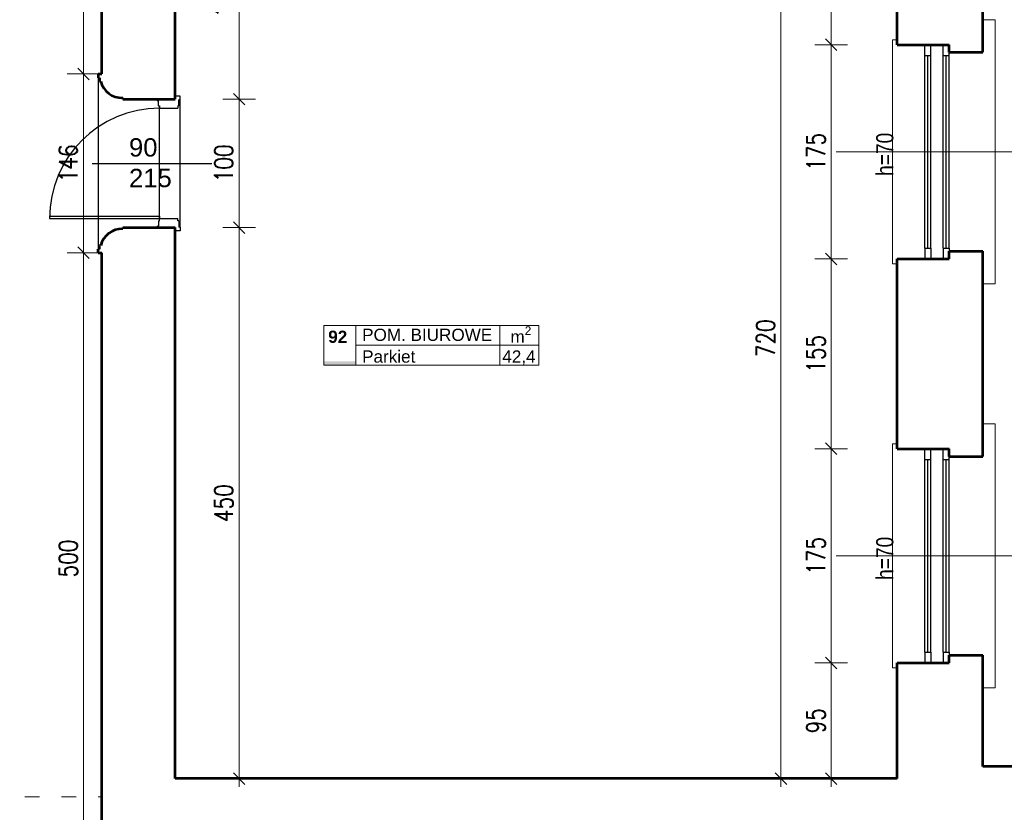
# Model space of a CAD drawing. Header units: millimetres. Extents: x 56977 to 67992, y 30187 to 42235.
# Tile 45 of 130: x 65166 to 65971, y 33952 to 34599. Entities that reach past the tile are written whole.
import ezdxf

# ---------------------------------------------------------------- set-up
doc = ezdxf.new("R2010")
doc.units = ezdxf.units.MM
doc.header["$MEASUREMENT"] = 0
doc.linetypes.add('ACAD_ISO03W100', pattern=[30, 12, -18])
doc.layers.get('0').update_dxf_attribs({"lineweight": 13})
doc.layers.get('DEFPOINTS').update_dxf_attribs({"lineweight": 13})
doc.layers.add('AI-OKNA', color=4, linetype='Continuous')
doc.layers.add('okna', color=8, linetype='Continuous')
for name, color, linetype, lineweight in [('AI-OPISY', 3, 'Continuous', 13), ('AI_MURY', 40, 'Continuous', 53), ('AI_WIDOK', 8, 'Continuous', 13), ('Lines', 7, 'Continuous', 13), ('OPISY TABELKI', 30, 'Continuous', 13), ('wymiary', 8, 'Continuous', 13)]:
    doc.layers.add(name, color=color, linetype=linetype, lineweight=lineweight)
doc.styles.add('GENERATED_STYLE_2', font='txt.shx')
doc.styles.get("Standard").update_dxf_attribs({"font": 'txt.shx'})
doc.styles.add('Style-ROMANS', font='ROMANS.shx')
doc.styles.add('WYMIAROWY-08', font='ROMANS.shx', dxfattribs={"width": 0.8})
doc.dimstyles.new('DYBY', dxfattribs={"dimscale": 100, "dimtxt": 0.15, "dimasz": 0.05, "dimexe": 0.05, "dimexo": 0.1, "dimgap": 0.05, "dimtad": 1, "dimdec": 0, "dimdsep": 46, "dimlunit": 5, "dimtxsty": 'WYMIAROWY-08', "dimblk": 'M_STRZ', "dimcen": 0.1, "dimse1": 1, "dimse2": 1, "dimclrd": 7, "dimclre": 7, "dimclrt": 1, "dimadec": 0, "dimazin": 0, "dimtfac": 1, "dimtdec": 0, "dimtmove": 2, "dimatfit": 3, "dimldrblk": 'M_STRZ', "dimfxl": 0, "dimtolj": 1, "dimarcsym": 0})

# ---------------------------------------------------------------- blocks, each defined once
blk = doc.blocks.new('M_STRZ')
for p, q in [((0, 2.66), (0, 0)), ((-1.33, 0), (1.33, 0)), ((-0.94, -0.94), (0.94, 0.94)), ((0, 0), (0, -2.66))]:
    blk.add_line(p, q)
blk = doc.blocks.new('*U186')
at = {"layer": 'DEFPOINTS', "color": 0}
for p in [(65233.54, 34749.07), (65218.51, 34554.62), (65233.54, 34554.62)]:
    blk.add_point(p, dxfattribs=at)
at = {"layer": 'wymiary', "color": 7, "lineweight": -2}
blk.add_line((65218.51, 34744.07), (65218.51, 34559.62), dxfattribs=at)
at = {"layer": 'wymiary', "color": 7, "lineweight": -2, "xscale": 5, "yscale": 5, "zscale": 5}
for p, rotation in [((65218.51, 34749.07), 90), ((65218.51, 34554.62), 270)]:
    blk.add_blockref('M_STRZ', p, dxfattribs=dict(at, rotation=rotation))
at = {"layer": 'wymiary', "color": 1, "insert": (65206.01, 34651.84), "char_height": 15, "attachment_point": 5, "rotation": 90, "style": 'WYMIAROWY-08'}
blk.add_mtext('195', dxfattribs=at)
blk = doc.blocks.new('*D1719')
at = {"layer": 'DEFPOINTS'}
for p in [(65233.54, 34749.07), (65231.01, 34667.32), (65218.51, 34554.62), (65233.54, 34554.62)]:
    blk.add_point(p, dxfattribs=at)
at = {"layer": 'wymiary', "color": 7}
blk.add_blockref('*U186', (0, 0), dxfattribs=at)
blk = doc.blocks.new('*U187')
at = {"layer": 'DEFPOINTS', "color": 0}
for p in [(65233.54, 34554.62), (65218.51, 34408.62), (65233.54, 34408.62)]:
    blk.add_point(p, dxfattribs=at)
at = {"layer": 'wymiary', "color": 7, "lineweight": -2}
blk.add_line((65218.51, 34549.62), (65218.51, 34413.62), dxfattribs=at)
at = {"layer": 'wymiary', "color": 7, "lineweight": -2, "xscale": 5, "yscale": 5, "zscale": 5}
for p, rotation in [((65218.51, 34554.62), 90), ((65218.51, 34408.62), 270)]:
    blk.add_blockref('M_STRZ', p, dxfattribs=dict(at, rotation=rotation))
at = {"layer": 'wymiary', "color": 1, "insert": (65206.01, 34481.62), "char_height": 15, "attachment_point": 5, "rotation": 90, "style": 'WYMIAROWY-08'}
blk.add_mtext('146', dxfattribs=at)
blk = doc.blocks.new('*D1720')
at = {"layer": 'DEFPOINTS'}
for p in [(65233.54, 34554.62), (65231.01, 34497.1), (65218.51, 34408.62), (65233.54, 34408.62)]:
    blk.add_point(p, dxfattribs=at)
at = {"layer": 'wymiary', "color": 7}
blk.add_blockref('*U187', (0, 0), dxfattribs=at)
blk = doc.blocks.new('*U417')
at = {"layer": 'DEFPOINTS', "color": 0}
for p in [(65883.54, 34698.57), (65829.53, 34578.57), (65883.54, 34578.57)]:
    blk.add_point(p, dxfattribs=at)
at = {"layer": 'wymiary', "color": 7, "lineweight": -2}
blk.add_line((65829.53, 34693.57), (65829.53, 34583.57), dxfattribs=at)
at = {"layer": 'wymiary', "color": 7, "lineweight": -2, "xscale": 5, "yscale": 5, "zscale": 5}
for p, rotation in [((65829.53, 34698.57), 90), ((65829.53, 34578.57), 270)]:
    blk.add_blockref('M_STRZ', p, dxfattribs=dict(at, rotation=rotation))
at = {"layer": 'wymiary', "color": 1, "insert": (65817.03, 34638.57), "char_height": 15, "attachment_point": 5, "rotation": 90, "style": 'WYMIAROWY-08'}
blk.add_mtext('120', dxfattribs=at)
blk = doc.blocks.new('*D1950')
at = {"layer": 'DEFPOINTS'}
for p in [(65883.54, 34698.57), (65842.03, 34654.05), (65829.53, 34578.57), (65883.54, 34578.57)]:
    blk.add_point(p, dxfattribs=at)
at = {"layer": 'wymiary', "color": 7}
blk.add_blockref('*U417', (0, 0), dxfattribs=at)
blk = doc.blocks.new('*U418')
at = {"layer": 'DEFPOINTS', "color": 0}
for p in [(65883.54, 34578.57), (65829.53, 34403.57), (65883.54, 34403.57)]:
    blk.add_point(p, dxfattribs=at)
at = {"layer": 'wymiary', "color": 7, "lineweight": -2}
blk.add_line((65829.53, 34573.57), (65829.53, 34408.57), dxfattribs=at)
at = {"layer": 'wymiary', "color": 7, "lineweight": -2, "xscale": 5, "yscale": 5, "zscale": 5}
for p, rotation in [((65829.53, 34578.57), 90), ((65829.53, 34403.57), 270)]:
    blk.add_blockref('M_STRZ', p, dxfattribs=dict(at, rotation=rotation))
at = {"layer": 'wymiary', "color": 1, "insert": (65817.03, 34491.07), "char_height": 15, "attachment_point": 5, "rotation": 90, "style": 'WYMIAROWY-08'}
blk.add_mtext('175', dxfattribs=at)
blk = doc.blocks.new('*D1951')
at = {"layer": 'DEFPOINTS'}
for p in [(65883.54, 34578.57), (65842.03, 34506.55), (65829.53, 34403.57), (65883.54, 34403.57)]:
    blk.add_point(p, dxfattribs=at)
at = {"layer": 'wymiary', "color": 7}
blk.add_blockref('*U418', (0, 0), dxfattribs=at)
blk = doc.blocks.new('*U419')
at = {"layer": 'DEFPOINTS', "color": 0}
for p in [(65883.54, 34403.57), (65829.53, 34248.57), (65883.54, 34248.57)]:
    blk.add_point(p, dxfattribs=at)
at = {"layer": 'wymiary', "color": 7, "lineweight": -2}
blk.add_line((65829.53, 34398.57), (65829.53, 34253.57), dxfattribs=at)
at = {"layer": 'wymiary', "color": 7, "lineweight": -2, "xscale": 5, "yscale": 5, "zscale": 5}
for p, rotation in [((65829.53, 34403.57), 90), ((65829.53, 34248.57), 270)]:
    blk.add_blockref('M_STRZ', p, dxfattribs=dict(at, rotation=rotation))
at = {"layer": 'wymiary', "color": 1, "insert": (65817.03, 34326.07), "char_height": 15, "attachment_point": 5, "rotation": 90, "style": 'WYMIAROWY-08'}
blk.add_mtext('155', dxfattribs=at)
blk = doc.blocks.new('*D1952')
at = {"layer": 'DEFPOINTS'}
for p in [(65883.54, 34403.57), (65842.03, 34341.55), (65829.53, 34248.57), (65883.54, 34248.57)]:
    blk.add_point(p, dxfattribs=at)
at = {"layer": 'wymiary', "color": 7}
blk.add_blockref('*U419', (0, 0), dxfattribs=at)
blk = doc.blocks.new('*U420')
at = {"layer": 'DEFPOINTS', "color": 0}
for p in [(65883.54, 34248.57), (65829.53, 34073.57), (65883.54, 34073.57)]:
    blk.add_point(p, dxfattribs=at)
at = {"layer": 'wymiary', "color": 7, "lineweight": -2}
blk.add_line((65829.53, 34243.57), (65829.53, 34078.57), dxfattribs=at)
at = {"layer": 'wymiary', "color": 7, "lineweight": -2, "xscale": 5, "yscale": 5, "zscale": 5}
for p, rotation in [((65829.53, 34248.57), 90), ((65829.53, 34073.57), 270)]:
    blk.add_blockref('M_STRZ', p, dxfattribs=dict(at, rotation=rotation))
at = {"layer": 'wymiary', "color": 1, "insert": (65817.03, 34161.07), "char_height": 15, "attachment_point": 5, "rotation": 90, "style": 'WYMIAROWY-08'}
blk.add_mtext('175', dxfattribs=at)
blk = doc.blocks.new('*D1953')
at = {"layer": 'DEFPOINTS'}
for p in [(65883.54, 34248.57), (65842.03, 34176.55), (65829.53, 34073.57), (65883.54, 34073.57)]:
    blk.add_point(p, dxfattribs=at)
at = {"layer": 'wymiary', "color": 7}
blk.add_blockref('*U420', (0, 0), dxfattribs=at)
blk = doc.blocks.new('*U421')
at = {"layer": 'DEFPOINTS', "color": 0}
for p in [(65883.54, 34073.57), (65829.53, 33979.07), (65883.54, 33979.07)]:
    blk.add_point(p, dxfattribs=at)
at = {"layer": 'wymiary', "color": 7, "lineweight": -2}
blk.add_line((65829.53, 34068.57), (65829.53, 33984.07), dxfattribs=at)
at = {"layer": 'wymiary', "color": 7, "lineweight": -2, "xscale": 5, "yscale": 5, "zscale": 5}
for p, rotation in [((65829.53, 34073.57), 90), ((65829.53, 33979.07), 270)]:
    blk.add_blockref('M_STRZ', p, dxfattribs=dict(at, rotation=rotation))
at = {"layer": 'wymiary', "color": 1, "insert": (65817.03, 34026.32), "char_height": 15, "attachment_point": 5, "rotation": 90, "style": 'WYMIAROWY-08'}
blk.add_mtext('95', dxfattribs=at)
blk = doc.blocks.new('*D1954')
at = {"layer": 'DEFPOINTS'}
for p in [(65883.54, 34073.57), (65842.03, 34036.94), (65829.53, 33979.07), (65883.54, 33979.07)]:
    blk.add_point(p, dxfattribs=at)
at = {"layer": 'wymiary', "color": 7}
blk.add_blockref('*U421', (0, 0), dxfattribs=at)
blk = doc.blocks.new('*U423')
at = {"layer": 'DEFPOINTS', "color": 0}
for p in [(65883.54, 34698.57), (65788.43, 33979.07), (65883.54, 33979.07)]:
    blk.add_point(p, dxfattribs=at)
at = {"layer": 'wymiary', "color": 7, "lineweight": -2}
blk.add_line((65788.43, 34693.57), (65788.43, 33984.07), dxfattribs=at)
at = {"layer": 'wymiary', "color": 7, "lineweight": -2, "xscale": 5, "yscale": 5, "zscale": 5}
for p, rotation in [((65788.43, 34698.57), 90), ((65788.43, 33979.07), 270)]:
    blk.add_blockref('M_STRZ', p, dxfattribs=dict(at, rotation=rotation))
at = {"layer": 'wymiary', "color": 1, "insert": (65775.93, 34338.82), "char_height": 15, "attachment_point": 5, "rotation": 90, "style": 'WYMIAROWY-08'}
blk.add_mtext('720', dxfattribs=at)
blk = doc.blocks.new('*D1956')
at = {"layer": 'DEFPOINTS'}
for p in [(65883.54, 34698.57), (65800.93, 34355.15), (65788.43, 33979.07), (65883.54, 33979.07)]:
    blk.add_point(p, dxfattribs=at)
at = {"layer": 'wymiary', "color": 7}
blk.add_blockref('*U423', (0, 0), dxfattribs=at)
blk = doc.blocks.new('*U820')
at = {"layer": 'DEFPOINTS', "color": 0}
for p in [(65233.54, 34408.62), (65218.51, 33909.07), (65233.54, 33909.07)]:
    blk.add_point(p, dxfattribs=at)
at = {"layer": 'wymiary', "color": 7, "lineweight": -2}
blk.add_line((65218.51, 34403.62), (65218.51, 33914.07), dxfattribs=at)
at = {"layer": 'wymiary', "color": 7, "lineweight": -2, "xscale": 5, "yscale": 5, "zscale": 5}
for p, rotation in [((65218.51, 34408.62), 90), ((65218.51, 33909.07), 270)]:
    blk.add_blockref('M_STRZ', p, dxfattribs=dict(at, rotation=rotation))
at = {"layer": 'wymiary', "color": 1, "insert": (65206.01, 34158.84), "char_height": 15, "attachment_point": 5, "rotation": 90, "style": 'WYMIAROWY-08'}
blk.add_mtext('500', dxfattribs=at)
blk = doc.blocks.new('*D2353')
at = {"layer": 'DEFPOINTS'}
for p in [(65233.54, 34408.62), (65231.01, 34175.18), (65218.51, 33909.07), (65233.54, 33909.07)]:
    blk.add_point(p, dxfattribs=at)
at = {"layer": 'wymiary', "color": 7}
blk.add_blockref('*U820', (0, 0), dxfattribs=at)
blk = doc.blocks.new('*U1185')
at = {"layer": 'DEFPOINTS', "color": 0}
for p in [(65293.54, 34534.12), (65293.54, 34429.12), (65345.67, 34429.12)]:
    blk.add_point(p, dxfattribs=at)
at = {"layer": 'wymiary', "color": 7, "lineweight": -2}
blk.add_line((65345.67, 34529.12), (65345.67, 34434.12), dxfattribs=at)
at = {"layer": 'wymiary', "color": 7, "lineweight": -2, "xscale": 5, "yscale": 5, "zscale": 5}
for p, rotation in [((65345.67, 34534.12), 90), ((65345.67, 34429.12), 270)]:
    blk.add_blockref('M_STRZ', p, dxfattribs=dict(at, rotation=rotation))
at = {"layer": 'wymiary', "color": 1, "insert": (65333.17, 34481.62), "char_height": 15, "attachment_point": 5, "rotation": 90, "style": 'WYMIAROWY-08'}
blk.add_mtext('100', dxfattribs=at)
blk = doc.blocks.new('*D2718')
at = {"layer": 'DEFPOINTS'}
for p in [(65293.54, 34534.12), (65333.17, 34481.62), (65293.54, 34429.12), (65345.67, 34429.12)]:
    blk.add_point(p, dxfattribs=at)
at = {"layer": 'wymiary', "color": 7}
blk.add_blockref('*U1185', (0, 0), dxfattribs=at)
blk = doc.blocks.new('*U1186')
at = {"layer": 'DEFPOINTS', "color": 0}
for p in [(65293.54, 34429.12), (65293.54, 33979.07), (65345.67, 33979.07)]:
    blk.add_point(p, dxfattribs=at)
at = {"layer": 'wymiary', "color": 7, "lineweight": -2}
blk.add_line((65345.67, 34424.12), (65345.67, 33984.07), dxfattribs=at)
at = {"layer": 'wymiary', "color": 7, "lineweight": -2, "xscale": 5, "yscale": 5, "zscale": 5}
for p, rotation in [((65345.67, 34429.12), 90), ((65345.67, 33979.07), 270)]:
    blk.add_blockref('M_STRZ', p, dxfattribs=dict(at, rotation=rotation))
at = {"layer": 'wymiary', "color": 1, "insert": (65333.17, 34204.09), "char_height": 15, "attachment_point": 5, "rotation": 90, "style": 'WYMIAROWY-08'}
blk.add_mtext('450', dxfattribs=at)
blk = doc.blocks.new('*D2719')
at = {"layer": 'DEFPOINTS'}
for p in [(65293.54, 34429.12), (65333.17, 34220.43), (65293.54, 33979.07), (65345.67, 33979.07)]:
    blk.add_point(p, dxfattribs=at)
at = {"layer": 'wymiary', "color": 7}
blk.add_blockref('*U1186', (0, 0), dxfattribs=at)
blk = doc.blocks.new('*U1271')
at = {"layer": 'DEFPOINTS', "color": 0}
for p in [(65293.54, 34698.57), (65293.54, 34534.12), (65345.67, 34534.12)]:
    blk.add_point(p, dxfattribs=at)
at = {"layer": 'wymiary', "color": 7, "lineweight": -2}
blk.add_line((65345.67, 34693.57), (65345.67, 34539.12), dxfattribs=at)
at = {"layer": 'wymiary', "color": 7, "lineweight": -2, "xscale": 5, "yscale": 5, "zscale": 5}
for p, rotation in [((65345.67, 34698.57), 90), ((65345.67, 34534.12), 270)]:
    blk.add_blockref('M_STRZ', p, dxfattribs=dict(at, rotation=rotation))
at = {"layer": 'wymiary', "color": 1, "insert": (65333.17, 34616.34), "char_height": 15, "attachment_point": 5, "rotation": 90, "style": 'WYMIAROWY-08'}
blk.add_mtext('165', dxfattribs=at)
blk = doc.blocks.new('*D2802')
at = {"layer": 'DEFPOINTS'}
for p in [(65293.54, 34698.57), (65333.17, 34631.82), (65293.54, 34534.12), (65345.67, 34534.12)]:
    blk.add_point(p, dxfattribs=at)
at = {"layer": 'wymiary', "color": 7}
blk.add_blockref('*U1271', (0, 0), dxfattribs=at)

msp = doc.modelspace()

# ---------------------------------------------------------------- hatches: boundary and pattern name
at = {"layer": 'OPISY TABELKI', "extrusion": (0, 0, -1)}
msp.add_hatch(color=256, dxfattribs=at).paths.add_polyline_path([(-65441.18, 34316.89), (-65441.18, 34319.84), (-65414.83, 34319.84), (-65414.83, 34316.89)], flags=16)

# ---------------------------------------------------------------- linework, layer by layer
at = {"layer": 'AI-OKNA'}
for p, q in [((65906.04, 34569.82), (65906.04, 34578.57)), ((65911.04, 34569.82), (65911.04, 34578.57)), ((65921.04, 34569.82), (65921.04, 34578.57)), ((65906.04, 34569.82), (65911.04, 34569.82)), ((65906.04, 34412.32), (65906.04, 34569.82)), ((65908.54, 34412.32), (65908.54, 34569.82)), ((65911.04, 34412.32), (65911.04, 34569.82)), ((65921.04, 34569.82), (65926.04, 34569.82)), ((65921.04, 34412.32), (65921.04, 34569.82)), ((65923.54, 34412.32), (65923.54, 34569.82)), ((65926.04, 34569.82), (65926.04, 34572.32)), ((65926.04, 34412.32), (65926.04, 34569.82)), ((65297.54, 34536.62), (65293.54, 34536.62)), ((65296.54, 34528.62), (65296.54, 34533.62)), ((65297.54, 34533.62), (65296.54, 34533.62)), ((65297.54, 34533.62), (65297.54, 34536.62)), ((65297.54, 34429.62), (65297.54, 34533.62)), ((65279.69, 34528.62), (65279.69, 34532.62)), ((65279.69, 34528.62), (65280.69, 34528.62)), ((65280.69, 34437.12), (65280.69, 34528.62)), ((65280.69, 34528.62), (65280.69, 34526.62)), ((65280.69, 34526.62), (65295.54, 34526.62)), ((65295.54, 34528.62), (65295.54, 34526.62)), ((65296.54, 34528.62), (65295.54, 34528.62)), ((65225.63, 34481.62), (65323.36, 34481.62)), ((65190.69, 34438.62), (65280.69, 34438.62)), ((65190.69, 34438.62), (65190.69, 34436.62)), ((65190.69, 34436.62), (65280.69, 34436.62)), ((65280.69, 34438.62), (65280.69, 34436.62)), ((65280.69, 34436.62), (65295.54, 34436.62)), ((65280.69, 34434.62), (65280.69, 34436.62)), ((65295.54, 34434.62), (65295.54, 34436.62)), ((65279.69, 34434.62), (65280.69, 34434.62)), ((65279.69, 34434.62), (65279.69, 34430.62)), ((65296.54, 34434.62), (65295.54, 34434.62)), ((65296.54, 34434.62), (65296.54, 34429.62)), ((65297.54, 34429.62), (65296.54, 34429.62)), ((65297.54, 34429.62), (65297.54, 34426.62)), ((65297.54, 34426.62), (65293.54, 34426.62)), ((65906.04, 34412.32), (65906.04, 34403.57)), ((65906.04, 34412.32), (65911.04, 34412.32)), ((65911.04, 34412.32), (65911.04, 34403.57)), ((65921.04, 34412.32), (65921.04, 34403.57)), ((65921.04, 34412.32), (65926.04, 34412.32)), ((65926.04, 34412.32), (65926.04, 34409.82)), ((65906.04, 34239.82), (65906.04, 34248.57)), ((65911.04, 34239.82), (65911.04, 34248.57)), ((65921.04, 34239.82), (65921.04, 34248.57)), ((65906.04, 34239.82), (65911.04, 34239.82)), ((65906.04, 34082.32), (65906.04, 34239.82)), ((65908.54, 34082.32), (65908.54, 34239.82)), ((65911.04, 34082.32), (65911.04, 34239.82)), ((65921.04, 34239.82), (65926.04, 34239.82)), ((65921.04, 34082.32), (65921.04, 34239.82)), ((65923.54, 34082.32), (65923.54, 34239.82)), ((65926.04, 34239.82), (65926.04, 34242.32)), ((65926.04, 34082.32), (65926.04, 34239.82)), ((65906.04, 34082.32), (65906.04, 34073.57)), ((65906.04, 34082.32), (65911.04, 34082.32)), ((65911.04, 34082.32), (65911.04, 34073.57)), ((65921.04, 34082.32), (65921.04, 34073.57)), ((65921.04, 34082.32), (65926.04, 34082.32)), ((65926.04, 34082.32), (65926.04, 34079.82))]:
    msp.add_line(p, q, dxfattribs=at)
for centre, radius, start, end in [((65279.69, 34534.12), 1.5, 180, 270), ((65280.69, 34436.62), 90, 90, 180), ((65279.69, 34429.12), 1.5, 90, 180)]:
    msp.add_arc(centre, radius, start, end, dxfattribs=at)
at = {"layer": 'AI-OPISY'}
for p, q in [((66018.58, 34491.07), (65833.49, 34491.07)), ((66018.58, 34161.07), (65833.49, 34161.07))]:
    msp.add_line(p, q, dxfattribs=at)
at = {"layer": 'AI_MURY'}
for p, q in [((65233.54, 34554.62), (65233.54, 34749.07)), ((65953.54, 34572.32), (65953.54, 34739.82)), ((65293.54, 34534.12), (65293.54, 34698.57)), ((65883.54, 34578.57), (65883.54, 34698.57)), ((65883.54, 34578.57), (65926.04, 34578.57)), ((65926.04, 34572.32), (65926.04, 34578.57)), ((65926.04, 34572.32), (65953.54, 34572.32)), ((65230.54, 34554.62), (65233.54, 34554.62)), ((65230.54, 34554.62), (65230.54, 34551.62)), ((65231.54, 34551.62), (65230.54, 34551.62)), ((65231.54, 34551.62), (65231.54, 34548.62)), ((65232.54, 34548.62), (65231.54, 34548.62)), ((65250.54, 34534.12), (65250.54, 34535.12)), ((65250.54, 34534.12), (65293.54, 34534.12)), ((65250.54, 34429.12), (65293.54, 34429.12)), ((65250.54, 34429.12), (65250.54, 34428.12)), ((65293.54, 33979.07), (65293.54, 34429.12)), ((65232.54, 34414.62), (65231.54, 34414.62)), ((65231.54, 34411.62), (65231.54, 34414.62)), ((65231.54, 34411.62), (65230.54, 34411.62)), ((65230.54, 34408.62), (65230.54, 34411.62)), ((65230.54, 34408.62), (65233.54, 34408.62)), ((65233.54, 33909.07), (65233.54, 34408.62)), ((65926.04, 34409.82), (65953.54, 34409.82)), ((65926.04, 34403.57), (65926.04, 34409.82)), ((65953.54, 34242.32), (65953.54, 34409.82)), ((65883.54, 34248.57), (65883.54, 34403.57)), ((65883.54, 34403.57), (65926.04, 34403.57)), ((65883.54, 34248.57), (65926.04, 34248.57)), ((65926.04, 34242.32), (65926.04, 34248.57)), ((65926.04, 34242.32), (65953.54, 34242.32)), ((65926.04, 34079.82), (65953.54, 34079.82)), ((65926.04, 34073.57), (65926.04, 34079.82)), ((65953.54, 33989.07), (65953.54, 34079.82)), ((65883.54, 33979.07), (65883.54, 34073.57)), ((65883.54, 34073.57), (65926.04, 34073.57)), ((65883.54, 33979.07), (65883.54, 34069.07)), ((66064.27, 33989.07), (65953.54, 33989.07)), ((65883.54, 33979.07), (65293.54, 33979.07))]:
    msp.add_line(p, q, dxfattribs=at)
for centre, start, end in [((65249.99, 34553.11), 194.44004, 271.72608), ((65249.99, 34410.12), 88.27392, 165.55996)]:
    msp.add_arc(centre, 18, start, end, dxfattribs=at)
at = {"layer": 'AI_WIDOK', "color": 251, "linetype": 'ACAD_ISO03W100'}
msp.add_line((64960.53, 33964.14), (65233.54, 33964.14), dxfattribs=at)
at = {"layer": 'Lines', "color": 251, "linetype": 'Continuous'}
for p, q in [((65963.54, 34598.96), (65953.54, 34598.96)), ((65963.54, 34383.18), (65963.54, 34598.96)), ((65883.54, 34582.57), (65879.54, 34582.57)), ((65879.54, 34399.57), (65879.54, 34582.57)), ((65883.54, 34399.57), (65879.54, 34399.57)), ((65963.54, 34383.18), (65953.54, 34383.18)), ((65963.54, 34268.96), (65953.54, 34268.96)), ((65963.54, 34053.18), (65963.54, 34268.96)), ((65883.54, 34252.57), (65879.54, 34252.57)), ((65879.54, 34069.57), (65879.54, 34252.57)), ((65883.54, 34069.57), (65879.54, 34069.57)), ((65963.54, 34053.18), (65953.54, 34053.18))]:
    msp.add_line(p, q, dxfattribs=at)
at = {"layer": 'okna'}
msp.add_line((65230.54, 34551.62), (65230.54, 34411.62), dxfattribs=at)
at = {"layer": 'OPISY TABELKI'}
for p, q in [((65414.83, 34349.14), (65590.52, 34349.14)), ((65414.83, 34349.14), (65414.83, 34316.89)), ((65441.18, 34349.14), (65441.18, 34316.89)), ((65558.74, 34349.14), (65558.74, 34316.89)), ((65590.52, 34349.14), (65590.52, 34316.89)), ((65441.18, 34333.02), (65590.52, 34333.02)), ((65414.83, 34316.89), (65590.52, 34316.89))]:
    msp.add_line(p, q, dxfattribs=at)

# ---------------------------------------------------------------- texts
at = {"layer": 'AI-OPISY', "char_height": 14, "attachment_point": 7, "rotation": 90, "line_spacing_factor": 0.722892, "style": 'WYMIAROWY-08'}
for insert in [(65880.5, 34471.39), (65880.5, 34141.39)]:
    msp.add_mtext('\\fArial|b0|i0|c238|p39;h=70', dxfattribs=dict(at, insert=insert))
at = {"layer": 'AI-OPISY', "insert": (65255.7, 34502.18), "char_height": 15, "width": 45.2902, "attachment_point": 1}
msp.add_mtext('\\fArial|b0|i0|c238|p39;90\\P215', dxfattribs=at)
at = {"layer": 'OPISY TABELKI', "color": 7, "char_height": 10, "width": 168.6591, "attachment_point": 1, "style": 'GENERATED_STYLE_2'}
for s, insert in [('\\A1;\\fArial|b0|i0|c238|p39;m\\H7.000000;\\S2^  ;', (65567.4, 34348.51)), ('\\fArial|b1|i0|c238|p39;92', (65418.52, 34344.98)), ('\\fArial|b0|i0|c238|p39;POM. BIUROWE       ', (65446.21, 34346.59)), ('\\fArial|b0|i0|c238|p39;Parkiet          ', (65446.21, 34328.85)), ('\\fArial|b0|i0|c238|p39;42,4          ', (65560.77, 34328.85))]:
    msp.add_mtext(s, dxfattribs=dict(at, insert=insert))

# ---------------------------------------------------------------- dimensions: what is measured, and where the dimension line sits
at = {"layer": 'wymiary', "color": 7}
for base, p1, p2, picture, middle in [((65218.51, 34554.62), (65233.54, 34749.07), (65233.54, 34554.62), '*D1719', (65231.01, 34667.32)), ((65345.67, 34534.12), (65293.54, 34698.57), (65293.54, 34534.12), '*D2802', (65333.17, 34631.82)), ((65788.43478673, 33979.06829895), (65883.53528189, 34698.56829895), (65883.53528189, 33979.06829895), '*D1956', (65800.93478673, 34355.15401323)), ((65829.53, 34578.57), (65883.54, 34698.57), (65883.54, 34578.57), '*D1950', (65842.03, 34654.05)), ((65829.53, 34403.57), (65883.54, 34578.57), (65883.54, 34403.57), '*D1951', (65842.03, 34506.55)), ((65218.51, 34408.62), (65233.54, 34554.62), (65233.54, 34408.62), '*D1720', (65231.01, 34497.1)), ((65345.67, 33979.07), (65293.54, 34429.12), (65293.54, 33979.07), '*D2719', (65333.17, 34220.43)), ((65218.51, 33909.07), (65233.54, 34408.62), (65233.54, 33909.07), '*D2353', (65231.01, 34175.18)), ((65829.53, 34248.57), (65883.54, 34403.57), (65883.54, 34248.57), '*D1952', (65842.03, 34341.55)), ((65829.53, 34073.57), (65883.54, 34248.57), (65883.54, 34073.57), '*D1953', (65842.03, 34176.55)), ((65829.528899, 33979.06829895), (65883.53528189, 34073.56829895), (65883.53528189, 33979.06829895), '*D1954', (65842.028899, 34036.93972752))]:
    dim = msp.add_linear_dim(base=base, p1=p1, p2=p2, angle=270, dimstyle='DYBY', override={"dimtad": 0, "dimtxsty": 'Style-ROMANS', "dimcen": 0.001, "dimclrd": 0, "dimclre": 0}, dxfattribs=at)
    dim.commit()
    dim.dimension.update_dxf_attribs({"geometry": picture, "text_midpoint": middle, "dimtype": 128})
dim = msp.add_linear_dim(base=(65345.67, 34429.12), p1=(65293.54, 34534.12), p2=(65293.54, 34429.12), angle=270, text='100', dimstyle='DYBY', override={"dimtad": 0, "dimtxsty": 'Style-ROMANS', "dimcen": 0.001, "dimclrd": 0, "dimclre": 0}, dxfattribs=at)
dim.commit()
dim.dimension.update_dxf_attribs({"geometry": '*D2718', "text_midpoint": (65333.17, 34481.62), "dimtype": 128})

doc.saveas('drawing.dxf')
